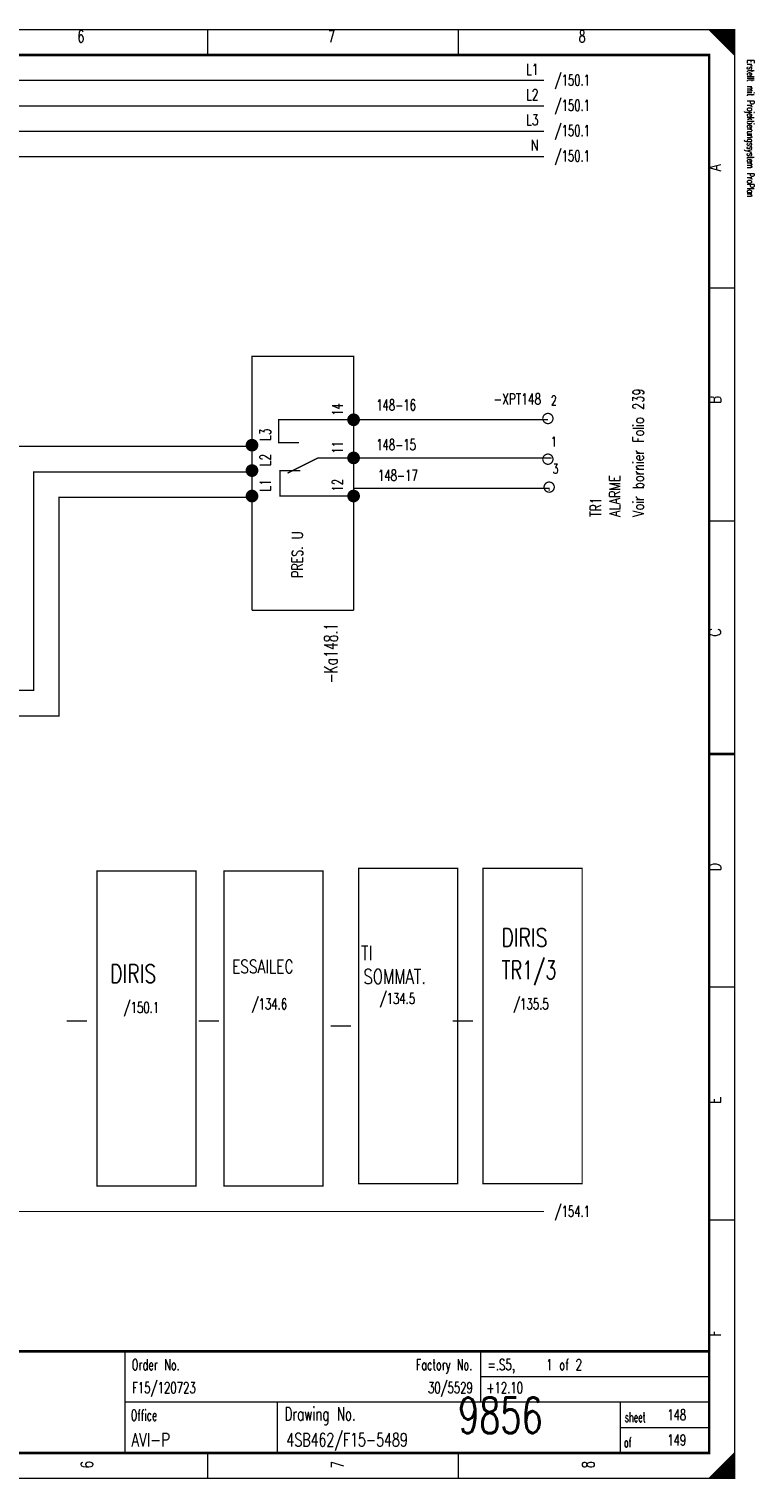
# Model space of a CAD drawing. Extents: x -1 to 409, y 0 to 286.
# Tile 3 of 3: x 266 to 409, y 0 to 285. Entities that reach past the tile are written whole.
import ezdxf
from ezdxf.enums import TextEntityAlignment as Align

# ---------------------------------------------------------------- set-up
doc = ezdxf.new("R2010")
doc.units = 0
doc.header["$MEASUREMENT"] = 0
doc.linetypes.add('STRICH-PUNKT', pattern=[4.7, 3, -0.75, 0.2, -0.75])
doc.layers.get('0').update_dxf_attribs({"color": 9, "linetype": 'CONTINUOUS'})
doc.styles.get("Standard").update_dxf_attribs({"font": 'TXT', "bigfont": 'TXT'})

msp = doc.modelspace()

# ---------------------------------------------------------------- linework, layer by layer
at = {"color": 0, "const_width": 0.25, "flags": 128}
for points in [[(0, 142.5), (0, 285), (405, 285), (405, 0), (0, 0), (0, 142.5)], [(400, 285), (405, 280), (404.75, 280.25), (404.75, 285), (404.5, 285), (404.5, 280.5), (404.25, 280.75), (404.25, 285), (404, 285), (404, 281), (403.75, 281.25), (403.75, 285), (403.5, 285), (403.5, 281.5), (403.25, 281.75)], [(401.5, 283.5), (401.5, 285), (401.25, 285), (401.25, 283.75), (401, 284), (401, 285), (400.75, 285), (400.75, 284.25), (400.5, 284.5), (400.5, 285), (400.25, 285), (400.25, 284.75)], [(403.25, 281.75), (403.25, 285), (403, 285), (403, 282), (402.75, 282.25), (402.75, 285), (402.5, 285), (402.5, 282.5), (402.25, 282.75), (402.25, 285), (402, 285), (402, 283), (401.75, 283.25), (401.75, 285), (401.5, 285)], [(367.5, 275), (22.5, 275)], [(367.5, 270), (22.5, 270)], [(367.5, 265), (22.5, 265)], [(367.5, 260), (22.5, 260)], [(310, 170.75), (310, 220.75), (330, 220.75), (330, 170.75)], [(328.75, 208.25), (315.25, 208.25), (315.25, 203.75), (319.25, 203.75)], [(368.25, 208.25), (331, 208.25)], [(309.5, 203), (262, 203), (262, 160), (254, 160)], [(318, 198.25), (323, 200.75), (329, 200.75)], [(369, 200.75), (330, 200.75)], [(309.5, 198), (267, 198), (267, 155), (253.5, 155)], [(330, 193.25), (315.5, 193.25), (315.5, 198.25), (318, 198.25)], [(368.5, 194.25), (368.5, 194.75), (330, 194.75), (330, 193.75)], [(309, 193), (272, 193), (272, 150), (253.5, 150)], [(403, 0), (403, 3), (402.75, 2.75), (402.75, 0), (402.5, 0), (402.5, 2.5), (402.25, 2.25), (402.25, 0), (402, 0), (402, 2), (401.75, 1.75), (401.75, 0), (401.5, 0), (401.5, 1.5), (401.25, 1.25)], [(404.75, 4.75), (404.75, 0), (404.5, 0), (404.5, 4.5), (404.25, 4.25), (404.25, 0), (404, 0), (404, 4), (403.75, 3.75), (403.75, 0), (403.5, 0), (403.5, 3.5), (403.25, 3.25), (403.25, 0), (403, 0)], [(401.25, 1.25), (401.25, 0), (401, 0), (401, 1), (400.75, 0.75), (400.75, 0), (400.5, 0), (400.5, 0.5), (400.25, 0.25), (400.25, 0)]]:
    msp.add_lwpolyline(points, dxfattribs=at)
at = {"color": 0, "flags": 128}
for points, const_width in [([(0, 285), (405, 285), (405, 0), (0, 0)], 0.25), ([(5, 280), (400, 280), (400, 5), (5, 5)], 0.5), ([(5, 280), (400, 280), (400, 5), (5, 5)], 0.25), ([(331, 120), (350.5, 120), (350.5, 58), (331, 58)], 0.25), ([(355.5, 120), (375, 120), (375, 58), (355.5, 58)], 0.25), ([(279.5, 119.5), (299, 119.5), (299, 57.5), (279.5, 57.5)], 0.25), ([(304.5, 119.5), (324, 119.5), (324, 57.5), (304.5, 57.5)], 0.25)]:
    msp.add_lwpolyline(points, close=True, dxfattribs=dict(at, const_width=const_width))
at = {"color": 0}
for points, const_width in [([(301.25, 285), (301.25, 280)], 0.25), ([(350.625, 285), (350.625, 280)], 0.25), ([(405, 234.167), (400, 234.167)], 0.25), ([(318, 198.25), (317, 197.75)], 0.25), ([(318, 198.25), (319.5, 198.25)], 0.25), ([(405, 188.334), (400, 188.334)], 0.25), ([(310, 170.75), (330, 170.75)], 0.25), ([(400, 142.5), (405, 142.5)], 0.5), ([(405, 142.5), (400, 142.5)], 0.25), ([(405, 96.667), (400, 96.667)], 0.25), ([(273.5, 90), (277.5, 90)], 0.25), ([(299.5, 90), (303.5, 90)], 0.25), ([(325.5, 89), (329.5, 89)], 0.25), ([(349.5, 90), (353.5, 90)], 0.25), ([(405, 50.834), (400, 50.834)], 0.25), ([(400, 25), (5, 25)], 0.5), ([(285, 25), (285, 5)], 0.25), ([(355, 25), (355, 15)], 0.25), ([(355, 20), (400, 20)], 0.25), ([(285, 15), (400, 15)], 0.25), ([(315, 15), (315, 5)], 0.25), ([(382.5, 15), (382.5, 5)], 0.25), ([(382.5, 10), (400, 10)], 0.25), ([(301.25, 0), (301.25, 5)], 0.25), ([(350.625, 0), (350.625, 5)], 0.25), ([(405, 5), (400, 0)], 0.25)]:
    msp.add_lwpolyline(points, dxfattribs=dict(at, const_width=const_width))
at = {"color": 0, "flags": 128}
for points, const_width in [([(331, 208.25, 1), (329, 208.25, 1)], 0.5), ([(330.5, 208.25, 1), (329.5, 208.25, 1)], 0.5), ([(330.25, 208.25, 1), (329.75, 208.25, 1)], 0.5), ([(369.25, 208.5, 1), (367.25, 208.5, 1)], 0.25), ([(311, 203.25, 1), (309, 203.25, 1)], 0.5), ([(310.5, 203.25, 1), (309.5, 203.25, 1)], 0.5), ([(310.25, 203.25, 1), (309.75, 203.25, 1)], 0.5), ([(331, 200.75, 1), (329, 200.75, 1)], 0.5), ([(330.5, 200.75, 1), (329.5, 200.75, 1)], 0.5), ([(330.25, 200.75, 1), (329.75, 200.75, 1)], 0.5), ([(369.25, 200.5, 1), (367.25, 200.5, 1)], 0.25), ([(311, 198.25, 1), (309, 198.25, 1)], 0.5), ([(310.5, 198.25, 1), (309.5, 198.25, 1)], 0.5), ([(310.25, 198.25, 1), (309.75, 198.25, 1)], 0.5), ([(311, 193.25, 1), (309, 193.25, 1)], 0.5), ([(310.5, 193.25, 1), (309.5, 193.25, 1)], 0.5), ([(331, 193.25, 1), (329, 193.25, 1)], 0.5), ([(330.5, 193.25, 1), (329.5, 193.25, 1)], 0.5), ([(369.5, 195, 1), (367.5, 195, 1)], 0.25), ([(310.25, 193.25, 1), (309.75, 193.25, 1)], 0.5), ([(330.25, 193.25, 1), (329.75, 193.25, 1)], 0.5)]:
    msp.add_lwpolyline(points, format="xyb", close=True, dxfattribs=dict(at, const_width=const_width))
at = {"color": 0, "linetype": 'STRICH-PUNKT', "const_width": 0.25, "flags": 128}
msp.add_lwpolyline([(367.5, 52.5), (22.5, 52.5)], dxfattribs=at)

# ---------------------------------------------------------------- texts
at = {"color": 0, "width": 0.672}
for s, p in [('6', (276.323163, 284.858032)), ('7', (325.656912, 284.858032)), ('8', (374.99066, 284.858032))]:
    msp.add_text(s, height=2.38125, dxfattribs=at).set_placement(p, align=Align.TOP_CENTER)
at = {"color": 0}
for s, width, p in [('L1', 0.716, (366.401619, 278.256538)), ('L2', 0.716, (366.401619, 273.287671)), ('L3', 0.716, (366.401619, 268.318804)), ('N', 0.76, (366.419365, 263.349938)), ('Factory No.', 0.646545, (353.349471, 23.424658))]:
    msp.add_text(s, height=2.143125, dxfattribs=dict(at, width=width)).set_placement(p, align=Align.TOP_RIGHT)
at = {"color": 0, "width": 0.622634}
msp.add_text('Erstellt mit Projektierungssystem ProPlan', height=1.42875, rotation=270, dxfattribs=at).set_placement((407.023879, 279.056912), align=Align.BOTTOM_LEFT)
at = {"color": 0}
for s, height, width, p in [('/150.1', 2.143125, 0.68, (369.560399, 276.127024)), ('/150.1', 2.143125, 0.68, (369.560399, 271.158157)), ('/150.1', 2.143125, 0.68, (369.560399, 266.18929)), ('/150.1', 2.143125, 0.68, (369.560399, 261.220423)), ('148-16', 2.143125, 0.676, (334.460679, 212.241594)), ('148-15', 2.143125, 0.676, (334.460679, 204.433375)), ('148-17', 2.143125, 0.676, (334.815598, 198.399751)), ('DIRIS', 3.571875, 0.76, (359.099159, 108.179328)), ('TI', 2.8575, 0.76, (331.434994, 104.772105)), ('DIRIS', 3.571875, 0.76, (282.081725, 101.080946)), ('ESSAILEC', 2.619375, 0.76, (306.060056, 102.003736)), ('SOMMAT.', 2.8575, 0.750857, (331.93188, 100.158157)), ('TR1/3', 3.571875, 0.712, (359.148848, 101.790785)), ('/134.6', 2.143125, 0.68, (309.933998, 94.408468)), ('/134.5', 2.143125, 0.68, (335.13325, 95.473225)), ('/135.5', 2.143125, 0.68, (361.39726, 94.408468)), ('/150.1', 2.143125, 0.68, (284.734745, 93.69863)), ('/154.1', 2.143125, 0.68, (369.560399, 53.592777)), ('Order No.', 2.143125, 0.656889, (286.328331, 23.424658)), ('=.S5,    1 of 2', 2.143125, 0.682667, (356.371606, 23.424658)), ('Office', 2.143125, 0.626667, (286.154421, 13.486924)), ('Drawing No.', 2.619375, 0.646545, (316.427242, 13.983811)), ('sheet', 1.905, 0.6, (383.377397, 12.990037)), ('of', 1.905, 0.6, (383.228331, 8.021171))]:
    msp.add_text(s, height=height, dxfattribs=dict(at, width=width)).set_placement(p, align=Align.TOP_LEFT)
for s, height, width, p in [('A', 2.38125, 0.76, (399.909527, 257.174346)), ('14', 2.143125, 0.672, (325.756289, 209.047323)), ('Voir bornier Folio 239', 2.143125, 0.76, (384.991792, 189.171856)), ('B', 2.38125, 0.76, (399.909527, 211.389788)), ('L3', 2.143125, 0.716, (311.559527, 204.078456)), ('11', 2.143125, 0.672, (325.756289, 201.594022)), ('L2', 2.143125, 0.716, (311.559527, 199.109589)), ('ALARME', 2.143125, 0.76, (380.357036, 189.171856)), ('L1', 2.143125, 0.716, (311.559527, 194.140722)), ('12', 2.143125, 0.672, (325.756289, 194.140722)), ('TR1', 2.143125, 0.730667, (376.596669, 189.171856)), ('C', 2.38125, 0.76, (399.921949, 165.60523)), ('D', 2.38125, 0.76, (399.921949, 119.465753)), ('E', 2.38125, 0.76, (399.909527, 73.681196)), ('F', 2.38125, 0.76, (399.909527, 27.896638))]:
    msp.add_text(s, height=height, rotation=90, dxfattribs=dict(at, width=width)).set_placement(p, align=Align.TOP_LEFT)
for s, width, p in [('-XPT148', 0.713143, (366.916252, 210.608966)), ('30/5529', 0.675429, (353.464819, 16.113325))]:
    msp.add_text(s, height=2.143125, dxfattribs=dict(at, width=width)).set_placement(p, align=Align.BOTTOM_RIGHT)
for s, height, width, p in [('2', 1.905, 0.672, (368.871856, 210.566376)), ('1', 1.905, 0.672, (368.871856, 202.403238)), ('3', 1.905, 0.672, (369.226775, 197.079452)), ('F15/120723', 2.143125, 0.6832, (286.390442, 16.113325)), ('+12.10', 2.143125, 0.68, (356.110741, 16.113325)), ('9856', 7, 0.6928, (350.581462, 6.783637)), ('148', 2.143125, 0.672, (391.771233, 10.789539)), ('AVI-P', 2.619375, 0.7472, (286.241376, 5.508344)), ('4SB462/F15-5489', 2.619375, 0.6928, (316.787484, 5.508344)), ('149', 2.143125, 0.672, (391.771233, 5.820672))]:
    msp.add_text(s, height=height, dxfattribs=dict(at, width=width)).set_placement(p, align=Align.BOTTOM_LEFT)
for s, height, width, p in [('PRES. U', 2.143125, 0.741714, (317.848692, 181.718555)), ('-Ka148.1', 2.619375, 0.68, (324.237235, 162.339975)), ('6', 2.38125, 0.672, (276.323163, 2.697385)), ('7', 2.38125, 0.672, (325.656912, 2.697385)), ('8', 2.38125, 0.672, (374.99066, 2.697385))]:
    msp.add_text(s, height=height, rotation=90, dxfattribs=dict(at, width=width)).set_placement(p, align=Align.TOP_CENTER)

doc.saveas('drawing.dxf')
